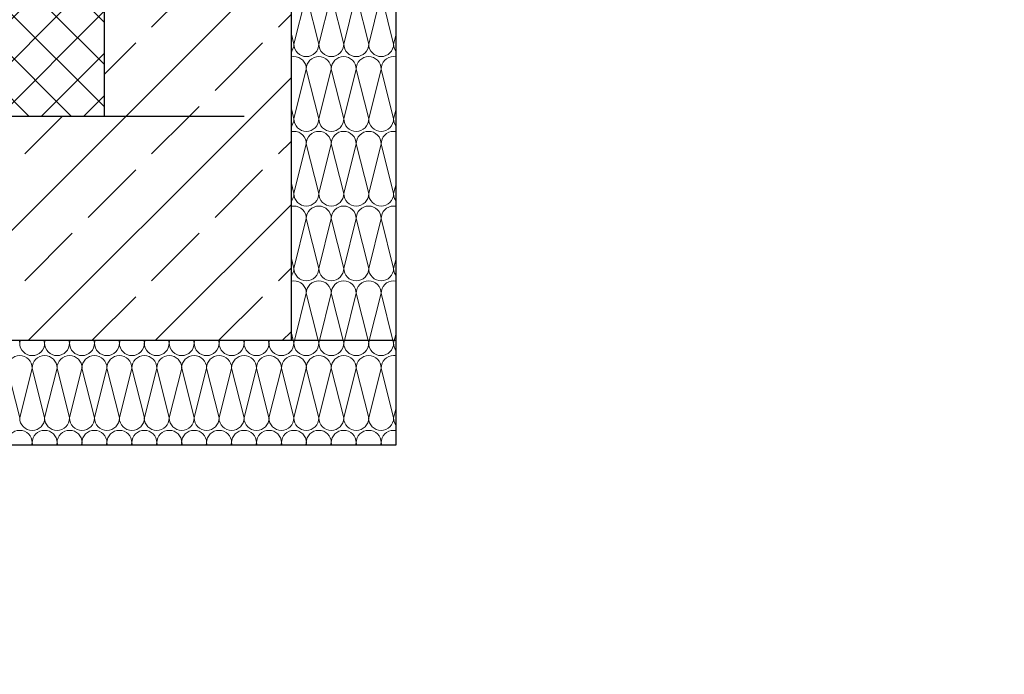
# Model space of a CAD drawing. Header units: metres. Extents: x -14.6 to 48.9, y -22.2 to 2.8.
# Tile 9 of 79: x 1.7 to 3, y -12.1 to -11.2. Entities that reach past the tile are written whole.
import ezdxf

# ---------------------------------------------------------------- set-up
doc = ezdxf.new("R2010")
doc.units = ezdxf.units.M
doc.header["$LTSCALE"] = 0.4
doc.header["$MEASUREMENT"] = 0
doc.linetypes.add('Strichlinie weit', pattern=[0.529167, 0.3175, -0.211667])
doc.layers.get('0').update_dxf_attribs({"color": 8, "lineweight": 9})
doc.layers.get('Defpoints').update_dxf_attribs({"color": 8, "lineweight": 9})
for name, color, linetype in [('Neubau__ GHIW - druckfeste Dämmung u BP', 8, 'Continuous'), ('Neubau__ GHIW - Perimeterdämmung', 8, 'Continuous'), ('Neubau__ GHIW - Perimeterdämmung Wand', 8, 'Continuous'), ('Neubau_A-Decken', 8, 'Continuous'), ('Neubau_A-STB Wände', 8, 'Continuous'), ('Neubau_S-Linien _ Schraffuren.2D', 8, 'Continuous'), ('Neubau_T-Bemaßung', 8, 'Continuous')]:
    doc.layers.add(name, color=color, linetype=linetype)
doc.styles.add('ERSTELLTER_STIL_2', font='arial.ttf')
doc.dimstyles.new('ERSTELLTER_STIL__1', dxfattribs={"dimtxt": 0.0875, "dimasz": 0.059375, "dimexe": 0.18, "dimexo": 0.0625, "dimgap": 0, "dimtad": 1, "dimzin": 0, "dimdsep": 46, "dimtxsty": 'ERSTELLTER_STIL_2', "dimblk": 'ARROWHEAD_6', "dimblk1": 'ARROWHEAD_6', "dimblk2": 'ARROWHEAD_6', "dimcen": 0.09, "dimclrd": 7, "dimclre": 7, "dimclrt": 7, "dimazin": 0, "dimtfac": 1, "dimtdec": 4, "dimtmove": 0, "dimatfit": 3, "dimfxl": 1, "dimtolj": 1, "dimtzin": 0, "dimarcsym": 0})
pattern_1 = [(45, (-364.88789, -10.175), (-0.084852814, 0.084852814), []), (45, (-364.93032, -10.13257), (-0.084852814, 0.084852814), [0.09, -0.03])]

# ---------------------------------------------------------------- blocks, each defined once
blk = doc.blocks.new('ARROWHEAD_6')
at = {"color": 0, "linetype": 'Continuous', "lineweight": 0}
for p, q in [((-0.5, -0.5), (0.5, 0.5)), ((0, 0), (-1, 0))]:
    blk.add_line(p, q, dxfattribs=at)
blk = doc.blocks.new('*D322')
at = {"layer": 'Defpoints', "color": 0, "linetype": 'Continuous', "transparency": 16777216}
for p in [(5.7105, -10.655), (5.8666, -10.655), (-0.285, -14.555)]:
    blk.add_point(p, dxfattribs=at)
at = {"layer": 'Neubau_T-Bemaßung', "linetype": 'Continuous', "lineweight": -2, "transparency": 16777216}
for p, q in [((5.773, -10.655), (6.0466, -10.655)), ((5.8666, -10.7144), (5.8666, -12.495)), ((5.8666, -14.4956), (5.8666, -12.722)), ((-0.2225, -14.555), (6.0466, -14.555))]:
    blk.add_line(p, q, dxfattribs=at)
at = {"layer": 'Neubau_T-Bemaßung', "linetype": 'Continuous', "lineweight": -2, "transparency": 16777216, "xscale": 0.059375, "yscale": 0.059375, "zscale": 0.059375}
for p, rotation in [((5.8666, -10.655), 90), ((5.8666, -14.555), 270)]:
    blk.add_blockref('ARROWHEAD_6', p, dxfattribs=dict(at, rotation=rotation))
at = {"layer": 'Neubau_T-Bemaßung', "linetype": 'Continuous', "transparency": 16777216, "insert": (5.8666, -12.6085), "char_height": 0.0875, "attachment_point": 5, "rotation": 90, "style": 'ERSTELLTER_STIL_2'}
blk.add_mtext('\\A1;3.90', dxfattribs=at)
blk = doc.blocks.new('*D349')
at = {"layer": 'Defpoints', "color": 0, "linetype": 'Continuous', "transparency": 16777216}
for p in [(1.3928, -11.655), (2.075, -11.655), (-0.285, -14.555)]:
    blk.add_point(p, dxfattribs=at)
at = {"layer": 'Neubau_T-Bemaßung', "linetype": 'Continuous', "lineweight": -2, "transparency": 16777216}
for p, q in [((2.0125, -11.655), (1.2128, -11.655)), ((1.3928, -11.7144), (1.3928, -12.9943)), ((1.3928, -14.4956), (1.3928, -13.2227)), ((-0.2225, -14.555), (1.5728, -14.555))]:
    blk.add_line(p, q, dxfattribs=at)
at = {"layer": 'Neubau_T-Bemaßung', "linetype": 'Continuous', "lineweight": -2, "transparency": 16777216, "xscale": 0.059375, "yscale": 0.059375, "zscale": 0.059375}
for p, rotation in [((1.3928, -11.655), 90), ((1.3928, -14.555), 270)]:
    blk.add_blockref('ARROWHEAD_6', p, dxfattribs=dict(at, rotation=rotation))
at = {"layer": 'Neubau_T-Bemaßung', "linetype": 'Continuous', "transparency": 16777216, "insert": (1.3928, -13.1085), "char_height": 0.0875, "attachment_point": 5, "rotation": 90, "style": 'ERSTELLTER_STIL_2'}
blk.add_mtext('\\A1;2.90', dxfattribs=at)
blk = doc.blocks.new('*D350')
at = {"layer": 'Defpoints', "color": 0, "linetype": 'Continuous', "transparency": 16777216}
for p in [(1.3928, -11.355), (2.075, -11.355), (2.075, -11.655)]:
    blk.add_point(p, dxfattribs=at)
at = {"layer": 'Neubau_T-Bemaßung', "linetype": 'Continuous', "lineweight": -2, "transparency": 16777216}
for p, q in [((1.3928, -11.2956), (1.3928, -11.2363)), ((2.0125, -11.355), (1.2128, -11.355)), ((1.3928, -11.355), (1.3928, -11.3917)), ((1.3928, -11.655), (1.3928, -11.6186)), ((2.0125, -11.655), (1.2128, -11.655)), ((1.3928, -11.7144), (1.3928, -11.7738))]:
    blk.add_line(p, q, dxfattribs=at)
at = {"layer": 'Neubau_T-Bemaßung', "linetype": 'Continuous', "lineweight": -2, "transparency": 16777216, "xscale": 0.059375, "yscale": 0.059375, "zscale": 0.059375}
for p, rotation in [((1.3928, -11.355), 270), ((1.3928, -11.655), 90)]:
    blk.add_blockref('ARROWHEAD_6', p, dxfattribs=dict(at, rotation=rotation))
at = {"layer": 'Neubau_T-Bemaßung', "linetype": 'Continuous', "transparency": 16777216, "insert": (1.3928, -11.5051), "char_height": 0.0875, "attachment_point": 5, "rotation": 90, "style": 'ERSTELLTER_STIL_2'}
blk.add_mtext('\\A1;0.30', dxfattribs=at)
blk = doc.blocks.new('*D353')
at = {"layer": 'Defpoints', "color": 0, "linetype": 'Continuous', "transparency": 16777216}
for p in [(1.0428, -11.795), (2.215, -11.795), (0.175, -14.405)]:
    blk.add_point(p, dxfattribs=at)
at = {"layer": 'Neubau_T-Bemaßung', "linetype": 'Continuous', "lineweight": -2, "transparency": 16777216}
for p, q in [((2.1525, -11.795), (0.8628, -11.795)), ((1.0428, -11.8544), (1.0428, -13.0643)), ((1.0428, -14.3456), (1.0428, -13.2762)), ((0.2375, -14.405), (1.2228, -14.405))]:
    blk.add_line(p, q, dxfattribs=at)
at = {"layer": 'Neubau_T-Bemaßung', "linetype": 'Continuous', "lineweight": -2, "transparency": 16777216, "xscale": 0.059375, "yscale": 0.059375, "zscale": 0.059375}
for p, rotation in [((1.0428, -11.795), 90), ((1.0428, -14.405), 270)]:
    blk.add_blockref('ARROWHEAD_6', p, dxfattribs=dict(at, rotation=rotation))
at = {"layer": 'Neubau_T-Bemaßung', "linetype": 'Continuous', "transparency": 16777216, "insert": (1.0428, -13.1702), "char_height": 0.0875, "attachment_point": 5, "rotation": 90, "style": 'ERSTELLTER_STIL_2'}
blk.add_mtext('\\A1;2.61', dxfattribs=at)
blk = doc.blocks.new('*D354')
at = {"layer": 'Defpoints', "color": 0, "linetype": 'Continuous', "transparency": 16777216}
for p in [(1.1563, -11.655), (2.075, -11.655), (2.215, -11.795)]:
    blk.add_point(p, dxfattribs=at)
at = {"layer": 'Neubau_T-Bemaßung', "linetype": 'Continuous', "lineweight": -2, "transparency": 16777216}
for p, q in [((2.0125, -11.655), (0.9763, -11.655)), ((1.1563, -11.7144), (1.1563, -11.7356)), ((2.1525, -11.795), (0.9763, -11.795)), ((1.1563, -11.795), (1.1563, -11.8931))]:
    blk.add_line(p, q, dxfattribs=at)
at = {"layer": 'Neubau_T-Bemaßung', "linetype": 'Continuous', "lineweight": -2, "transparency": 16777216, "xscale": 0.059375, "yscale": 0.059375, "zscale": 0.059375}
for p, rotation in [((1.1563, -11.655), 90), ((1.1563, -11.795), 270)]:
    blk.add_blockref('ARROWHEAD_6', p, dxfattribs=dict(at, rotation=rotation))
at = {"layer": 'Neubau_T-Bemaßung', "linetype": 'Continuous', "transparency": 16777216, "insert": (1.0428, -11.8931), "char_height": 0.0875, "attachment_point": 5, "rotation": 90, "style": 'ERSTELLTER_STIL_2'}
blk.add_mtext('\\A1;0.14', dxfattribs=at)
blk = doc.blocks.new('*D355')
at = {"layer": 'Defpoints', "color": 0, "linetype": 'Continuous', "transparency": 16777216}
for p in [(1.0428, -11.355), (2.075, -11.355), (2.075, -11.655)]:
    blk.add_point(p, dxfattribs=at)
at = {"layer": 'Neubau_T-Bemaßung', "linetype": 'Continuous', "lineweight": -2, "transparency": 16777216}
for p, q in [((1.0428, -11.2956), (1.0428, -11.2363)), ((2.0125, -11.355), (0.8628, -11.355)), ((1.0428, -11.355), (1.0428, -11.3917)), ((1.0428, -11.655), (1.0428, -11.6186)), ((2.0125, -11.655), (0.8628, -11.655)), ((1.0428, -11.7144), (1.0428, -11.7738))]:
    blk.add_line(p, q, dxfattribs=at)
at = {"layer": 'Neubau_T-Bemaßung', "linetype": 'Continuous', "lineweight": -2, "transparency": 16777216, "xscale": 0.059375, "yscale": 0.059375, "zscale": 0.059375}
for p, rotation in [((1.0428, -11.355), 270), ((1.0428, -11.655), 90)]:
    blk.add_blockref('ARROWHEAD_6', p, dxfattribs=dict(at, rotation=rotation))
at = {"layer": 'Neubau_T-Bemaßung', "linetype": 'Continuous', "transparency": 16777216, "insert": (1.0428, -11.5051), "char_height": 0.0875, "attachment_point": 5, "rotation": 90, "style": 'ERSTELLTER_STIL_2'}
blk.add_mtext('\\A1;0.30', dxfattribs=at)

msp = doc.modelspace()

# ---------------------------------------------------------------- hatches: boundary and pattern name
at = {"layer": 'Neubau__ GHIW - druckfeste Dämmung u BP', "linetype": 'Continuous'}
h = msp.add_hatch(dxfattribs=at)
h.set_pattern_fill('DÄMMUNG__HART_1_0002', color=256, style=0, pattern_type=2)
h.set_pattern_definition([(45, (-364.88789, -10.175), (-0.0282842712, 0.0282842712), []), (135, (-364.88789, -10.175), (0.0282842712, 0.0282842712), [])])
h.paths.add_polyline_path([(-0.285, -11.355), (1.825, -11.355), (1.825, -11.215), (-0.285, -11.215)])
at = {"layer": 'Neubau_A-Decken', "linetype": 'Continuous'}
h = msp.add_hatch(dxfattribs=at)
h.set_pattern_fill('BETON__STAHLBETON_0002', color=256, style=0, pattern_type=2)
h.set_pattern_definition(pattern_1)
h.paths.add_polyline_path([(-0.125, -11.355), (-0.125, -11.655), (2.075, -11.655), (2.075, -11.355)])
at = {"layer": 'Neubau_A-STB Wände', "linetype": 'Continuous'}
h = msp.add_hatch(dxfattribs=at)
h.set_pattern_fill('BETON__STAHLBETON_0002', color=256, style=0, pattern_type=2)
h.set_pattern_definition(pattern_1)
h.paths.add_polyline_path([(1.825, -11.355), (2.075, -11.355), (2.075, -10.655), (1.825, -10.655)])

# ---------------------------------------------------------------- linework, layer by layer
at = {"layer": 'Neubau__ GHIW - druckfeste Dämmung u BP', "linetype": 'Continuous'}
msp.add_line((1.825, -11.215), (1.825, -11.355), dxfattribs=at)
at = {"layer": 'Neubau__ GHIW - Perimeterdämmung', "linetype": 'Continuous', "lineweight": 9}
for p, q in [((1.7121, -11.6583), (1.7113, -11.655)), ((1.7121, -11.6583), (1.7129, -11.655)), ((1.7454, -11.6583), (1.7446, -11.655)), ((1.7454, -11.6583), (1.7463, -11.655)), ((1.7788, -11.6583), (1.7779, -11.655)), ((1.7788, -11.6583), (1.7796, -11.655)), ((1.8121, -11.6583), (1.8113, -11.655)), ((1.8121, -11.6583), (1.8129, -11.655)), ((1.8454, -11.6583), (1.8446, -11.655)), ((1.8454, -11.6583), (1.8463, -11.655)), ((1.8788, -11.6583), (1.8779, -11.655)), ((1.8788, -11.6583), (1.8796, -11.655)), ((1.9121, -11.6583), (1.9113, -11.655)), ((1.9121, -11.6583), (1.9129, -11.655)), ((1.9454, -11.6583), (1.9446, -11.655)), ((1.9454, -11.6583), (1.9463, -11.655)), ((1.9788, -11.6583), (1.9779, -11.655)), ((1.9788, -11.6583), (1.9796, -11.655)), ((2.0121, -11.6583), (2.0113, -11.655)), ((2.0121, -11.6583), (2.0129, -11.655)), ((2.0454, -11.6583), (2.0446, -11.655)), ((2.0454, -11.6583), (2.0463, -11.655)), ((2.0788, -11.6583), (2.0779, -11.655)), ((2.0788, -11.6583), (2.0796, -11.655)), ((2.1121, -11.6583), (2.1113, -11.655)), ((2.1121, -11.6583), (2.1129, -11.655)), ((2.1454, -11.6583), (2.1446, -11.655)), ((2.1454, -11.6583), (2.1463, -11.655)), ((2.1788, -11.6583), (2.1779, -11.655)), ((2.1788, -11.6583), (2.1796, -11.655)), ((2.2121, -11.6583), (2.2113, -11.655)), ((2.2121, -11.6583), (2.2129, -11.655)), ((1.7121, -11.7583), (1.6954, -11.6917)), ((1.7121, -11.7583), (1.7288, -11.6917)), ((1.7454, -11.7583), (1.7288, -11.6917)), ((1.7454, -11.7583), (1.7621, -11.6917)), ((1.7788, -11.7583), (1.7621, -11.6917)), ((1.7788, -11.7583), (1.7954, -11.6917)), ((1.8121, -11.7583), (1.7954, -11.6917)), ((1.8121, -11.7583), (1.8288, -11.6917)), ((1.8454, -11.7583), (1.8288, -11.6917)), ((1.8454, -11.7583), (1.8621, -11.6917)), ((1.8788, -11.7583), (1.8621, -11.6917)), ((1.8788, -11.7583), (1.8954, -11.6917)), ((1.9121, -11.7583), (1.8954, -11.6917)), ((1.9121, -11.7583), (1.9288, -11.6917)), ((1.9454, -11.7583), (1.9288, -11.6917)), ((1.9454, -11.7583), (1.9621, -11.6917)), ((1.9788, -11.7583), (1.9621, -11.6917)), ((1.9788, -11.7583), (1.9954, -11.6917)), ((2.0121, -11.7583), (1.9954, -11.6917)), ((2.0121, -11.7583), (2.0288, -11.6917)), ((2.0454, -11.7583), (2.0288, -11.6917)), ((2.0454, -11.7583), (2.0621, -11.6917)), ((2.0788, -11.7583), (2.0621, -11.6917)), ((2.0788, -11.7583), (2.0954, -11.6917)), ((2.1121, -11.7583), (2.0954, -11.6917)), ((2.1121, -11.7583), (2.1288, -11.6917)), ((2.1454, -11.7583), (2.1288, -11.6917)), ((2.1454, -11.7583), (2.1621, -11.6917)), ((2.1788, -11.7583), (2.1621, -11.6917)), ((2.1788, -11.7583), (2.1954, -11.6917)), ((2.2121, -11.7583), (2.1954, -11.6917)), ((2.2121, -11.7583), (2.215, -11.7468)), ((1.7279, -11.795), (1.7288, -11.7917)), ((1.7296, -11.795), (1.7288, -11.7917)), ((1.7613, -11.795), (1.7621, -11.7917)), ((1.7629, -11.795), (1.7621, -11.7917)), ((1.7946, -11.795), (1.7954, -11.7917)), ((1.7963, -11.795), (1.7954, -11.7917)), ((1.8279, -11.795), (1.8288, -11.7917)), ((1.8296, -11.795), (1.8288, -11.7917)), ((1.8613, -11.795), (1.8621, -11.7917)), ((1.8629, -11.795), (1.8621, -11.7917)), ((1.8946, -11.795), (1.8954, -11.7917)), ((1.8963, -11.795), (1.8954, -11.7917)), ((1.9279, -11.795), (1.9288, -11.7917)), ((1.9296, -11.795), (1.9288, -11.7917)), ((1.9613, -11.795), (1.9621, -11.7917)), ((1.9629, -11.795), (1.9621, -11.7917)), ((1.9946, -11.795), (1.9954, -11.7917)), ((1.9963, -11.795), (1.9954, -11.7917)), ((2.0279, -11.795), (2.0288, -11.7917)), ((2.0296, -11.795), (2.0288, -11.7917)), ((2.0613, -11.795), (2.0621, -11.7917)), ((2.0629, -11.795), (2.0621, -11.7917)), ((2.0946, -11.795), (2.0954, -11.7917)), ((2.0963, -11.795), (2.0954, -11.7917)), ((2.1279, -11.795), (2.1288, -11.7917)), ((2.1296, -11.795), (2.1288, -11.7917)), ((2.1613, -11.795), (2.1621, -11.7917)), ((2.1629, -11.795), (2.1621, -11.7917)), ((2.1946, -11.795), (2.1954, -11.7917)), ((2.1963, -11.795), (2.1954, -11.7917))]:
    msp.add_line(p, q, dxfattribs=at)
at = {"layer": 'Neubau__ GHIW - Perimeterdämmung', "linetype": 'Continuous'}
for p, q in [((2.215, -11.655), (2.075, -11.655)), ((2.215, -11.655), (2.215, -11.795)), ((2.215, -11.795), (0.175, -11.795))]:
    msp.add_line(p, q, dxfattribs=at)
at = {"layer": 'Neubau__ GHIW - Perimeterdämmung', "linetype": 'Continuous', "lineweight": 9}
for centre, start, end in [((1.7288, -11.6583), 180, 270), ((1.7288, -11.6583), 270, 0), ((1.7621, -11.6583), 180, 270), ((1.7621, -11.6583), 270, 0), ((1.7954, -11.6583), 180, 270), ((1.7954, -11.6583), 270, 0), ((1.8288, -11.6583), 180, 270), ((1.8288, -11.6583), 270, 0), ((1.8621, -11.6583), 180, 270), ((1.8621, -11.6583), 270, 0), ((1.8954, -11.6583), 180, 270), ((1.8954, -11.6583), 270, 0), ((1.9288, -11.6583), 180, 270), ((1.9288, -11.6583), 270, 0), ((1.9621, -11.6583), 180, 270), ((1.9621, -11.6583), 270, 0), ((1.9954, -11.6583), 180, 270), ((1.9954, -11.6583), 270, 0), ((2.0288, -11.6583), 180, 270), ((2.0288, -11.6583), 270, 0), ((2.0621, -11.6583), 180, 270), ((2.0621, -11.6583), 270, 0), ((2.0954, -11.6583), 180, 270), ((2.0954, -11.6583), 270, 0), ((2.1288, -11.6583), 180, 270), ((2.1288, -11.6583), 270, 0), ((2.1621, -11.6583), 180, 270), ((2.1621, -11.6583), 270, 0), ((2.1954, -11.6583), 180, 270), ((2.1954, -11.6583), 270, 0), ((2.2288, -11.6583), 180, 214.2522), ((1.7121, -11.6917), 90, 180), ((1.7121, -11.6917), 0, 90), ((1.7454, -11.6917), 90, 180), ((1.7454, -11.6917), 0, 90), ((1.7788, -11.6917), 90, 180), ((1.7788, -11.6917), 0, 90), ((1.8121, -11.6917), 90, 180), ((1.8121, -11.6917), 0, 90), ((1.8454, -11.6917), 90, 180), ((1.8454, -11.6917), 0, 90), ((1.8788, -11.6917), 90, 180), ((1.8788, -11.6917), 0, 90), ((1.9121, -11.6917), 90, 180), ((1.9121, -11.6917), 0, 90), ((1.9454, -11.6917), 90, 180), ((1.9454, -11.6917), 0, 90), ((1.9788, -11.6917), 90, 180), ((1.9788, -11.6917), 0, 90), ((2.0121, -11.6917), 90, 180), ((2.0121, -11.6917), 0, 90), ((2.0454, -11.6917), 90, 180), ((2.0454, -11.6917), 0, 90), ((2.0788, -11.6917), 90, 180), ((2.0788, -11.6917), 0, 90), ((2.1121, -11.6917), 90, 180), ((2.1121, -11.6917), 0, 90), ((2.1454, -11.6917), 90, 180), ((2.1454, -11.6917), 0, 90), ((2.1788, -11.6917), 90, 180), ((2.1788, -11.6917), 0, 90), ((2.2121, -11.6917), 90, 180), ((2.2121, -11.6917), 80.0126, 90), ((1.7288, -11.7583), 180, 270), ((1.7288, -11.7583), 270, 0), ((1.7621, -11.7583), 180, 270), ((1.7621, -11.7583), 270, 0), ((1.7954, -11.7583), 180, 270), ((1.7954, -11.7583), 270, 0), ((1.8288, -11.7583), 180, 270), ((1.8288, -11.7583), 270, 0), ((1.8621, -11.7583), 180, 270), ((1.8621, -11.7583), 270, 0), ((1.8954, -11.7583), 180, 270), ((1.8954, -11.7583), 270, 0), ((1.9288, -11.7583), 180, 270), ((1.9288, -11.7583), 270, 0), ((1.9621, -11.7583), 180, 270), ((1.9621, -11.7583), 270, 0), ((1.9954, -11.7583), 180, 270), ((1.9954, -11.7583), 270, 0), ((2.0288, -11.7583), 180, 270), ((2.0288, -11.7583), 270, 0), ((2.0621, -11.7583), 180, 270), ((2.0621, -11.7583), 270, 0), ((2.0954, -11.7583), 180, 270), ((2.0954, -11.7583), 270, 0), ((2.1288, -11.7583), 180, 270), ((2.1288, -11.7583), 270, 0), ((2.1621, -11.7583), 180, 270), ((2.1621, -11.7583), 270, 0), ((2.1954, -11.7583), 180, 270), ((2.1954, -11.7583), 270, 0), ((2.2288, -11.7583), 180, 214.2522), ((1.7121, -11.7917), 90, 180), ((1.7121, -11.7917), 0, 90), ((1.7454, -11.7917), 90, 180), ((1.7454, -11.7917), 0, 90), ((1.7788, -11.7917), 90, 180), ((1.7788, -11.7917), 0, 90), ((1.8121, -11.7917), 90, 180), ((1.8121, -11.7917), 0, 90), ((1.8454, -11.7917), 90, 180), ((1.8454, -11.7917), 0, 90), ((1.8788, -11.7917), 90, 180), ((1.8788, -11.7917), 0, 90), ((1.9121, -11.7917), 90, 180), ((1.9121, -11.7917), 0, 90), ((1.9454, -11.7917), 90, 180), ((1.9454, -11.7917), 0, 90), ((1.9788, -11.7917), 90, 180), ((1.9788, -11.7917), 0, 90), ((2.0121, -11.7917), 90, 180), ((2.0121, -11.7917), 0, 90), ((2.0454, -11.7917), 90, 180), ((2.0454, -11.7917), 0, 90), ((2.0788, -11.7917), 90, 180), ((2.0788, -11.7917), 0, 90), ((2.1121, -11.7917), 90, 180), ((2.1121, -11.7917), 0, 90), ((2.1454, -11.7917), 90, 180), ((2.1454, -11.7917), 0, 90), ((2.1788, -11.7917), 90, 180), ((2.1788, -11.7917), 0, 90), ((2.2121, -11.7917), 90, 180), ((2.2121, -11.7917), 80.0126, 90)]:
    msp.add_arc(centre, 0.0167, start, end, dxfattribs=at)
at = {"layer": 'Neubau__ GHIW - Perimeterdämmung Wand', "linetype": 'Strichlinie weit'}
for p, q in [((2.075, -10.795), (2.075, -11.355)), ((2.215, -10.795), (2.215, -11.655))]:
    msp.add_line(p, q, dxfattribs=at)
at = {"layer": 'Neubau__ GHIW - Perimeterdämmung Wand', "linetype": 'Continuous', "lineweight": 9}
for p, q in [((2.0788, -11.2583), (2.0954, -11.1917)), ((2.1121, -11.2583), (2.0954, -11.1917)), ((2.1121, -11.2583), (2.1288, -11.1917)), ((2.1454, -11.2583), (2.1288, -11.1917)), ((2.1454, -11.2583), (2.1621, -11.1917)), ((2.1788, -11.2583), (2.1621, -11.1917)), ((2.1788, -11.2583), (2.1954, -11.1917)), ((2.2121, -11.2583), (2.1954, -11.1917)), ((2.0788, -11.2583), (2.075, -11.2432)), ((2.2121, -11.2583), (2.215, -11.2468)), ((2.075, -11.2688), (2.076, -11.2676)), ((2.076, -11.2676), (2.0775, -11.2647)), ((2.0775, -11.2647), (2.0785, -11.2616)), ((2.0785, -11.2616), (2.0788, -11.2583)), ((2.0788, -11.2583), (2.0791, -11.2616)), ((2.0791, -11.2616), (2.08, -11.2647)), ((2.08, -11.2647), (2.0816, -11.2676)), ((2.0816, -11.2676), (2.0837, -11.2701)), ((2.0837, -11.2701), (2.0862, -11.2722)), ((2.1047, -11.2722), (2.1072, -11.2701)), ((2.1072, -11.2701), (2.1093, -11.2676)), ((2.1093, -11.2676), (2.1108, -11.2647)), ((2.1108, -11.2647), (2.1118, -11.2616)), ((2.1118, -11.2616), (2.1121, -11.2583)), ((2.1121, -11.2583), (2.1124, -11.2616)), ((2.1124, -11.2616), (2.1134, -11.2647)), ((2.1134, -11.2647), (2.1149, -11.2676)), ((2.1149, -11.2676), (2.117, -11.2701)), ((2.117, -11.2701), (2.1195, -11.2722)), ((2.138, -11.2722), (2.1406, -11.2701)), ((2.1406, -11.2701), (2.1426, -11.2676)), ((2.1426, -11.2676), (2.1442, -11.2647)), ((2.1442, -11.2647), (2.1451, -11.2616)), ((2.1451, -11.2616), (2.1454, -11.2583)), ((2.1454, -11.2583), (2.1458, -11.2616)), ((2.1458, -11.2616), (2.1467, -11.2647)), ((2.1467, -11.2647), (2.1483, -11.2676)), ((2.1483, -11.2676), (2.1503, -11.2701)), ((2.1503, -11.2701), (2.1528, -11.2722)), ((2.1714, -11.2722), (2.1739, -11.2701)), ((2.1739, -11.2701), (2.176, -11.2676)), ((2.176, -11.2676), (2.1775, -11.2647)), ((2.1775, -11.2647), (2.1785, -11.2616)), ((2.1785, -11.2616), (2.1788, -11.2583)), ((2.1788, -11.2583), (2.1791, -11.2616)), ((2.1791, -11.2616), (2.18, -11.2647)), ((2.18, -11.2647), (2.1816, -11.2676)), ((2.1816, -11.2676), (2.1837, -11.2701)), ((2.1837, -11.2701), (2.1862, -11.2722)), ((2.2047, -11.2722), (2.2072, -11.2701)), ((2.2072, -11.2701), (2.2093, -11.2676)), ((2.2093, -11.2676), (2.2108, -11.2647)), ((2.2108, -11.2647), (2.2118, -11.2616)), ((2.2118, -11.2616), (2.2121, -11.2583)), ((2.2121, -11.2583), (2.2124, -11.2616)), ((2.2124, -11.2616), (2.2134, -11.2647)), ((2.2134, -11.2647), (2.2149, -11.2676)), ((2.2149, -11.2676), (2.215, -11.2677)), ((2.0755, -11.2753), (2.075, -11.2755)), ((2.0788, -11.275), (2.0755, -11.2753)), ((2.082, -11.2753), (2.0788, -11.275)), ((2.0852, -11.2763), (2.082, -11.2753)), ((2.088, -11.2778), (2.0852, -11.2763)), ((2.0862, -11.2722), (2.0891, -11.2737)), ((2.0906, -11.2799), (2.088, -11.2778)), ((2.0891, -11.2737), (2.0922, -11.2747)), ((2.0926, -11.2824), (2.0906, -11.2799)), ((2.0922, -11.2747), (2.0954, -11.275)), ((2.0942, -11.2853), (2.0926, -11.2824)), ((2.0954, -11.275), (2.0987, -11.2747)), ((2.0983, -11.2824), (2.0967, -11.2853)), ((2.1003, -11.2799), (2.0983, -11.2824)), ((2.0987, -11.2747), (2.1018, -11.2737)), ((2.1028, -11.2778), (2.1003, -11.2799)), ((2.1018, -11.2737), (2.1047, -11.2722)), ((2.1057, -11.2763), (2.1028, -11.2778)), ((2.1089, -11.2753), (2.1057, -11.2763)), ((2.1121, -11.275), (2.1089, -11.2753)), ((2.1154, -11.2753), (2.1121, -11.275)), ((2.1185, -11.2763), (2.1154, -11.2753)), ((2.1214, -11.2778), (2.1185, -11.2763)), ((2.1195, -11.2722), (2.1224, -11.2737)), ((2.1239, -11.2799), (2.1214, -11.2778)), ((2.1224, -11.2737), (2.1255, -11.2747)), ((2.126, -11.2824), (2.1239, -11.2799)), ((2.1255, -11.2747), (2.1288, -11.275)), ((2.1275, -11.2853), (2.126, -11.2824)), ((2.1288, -11.275), (2.132, -11.2747)), ((2.1316, -11.2824), (2.13, -11.2853)), ((2.1337, -11.2799), (2.1316, -11.2824)), ((2.132, -11.2747), (2.1352, -11.2737)), ((2.1362, -11.2778), (2.1337, -11.2799)), ((2.1352, -11.2737), (2.138, -11.2722)), ((2.1391, -11.2763), (2.1362, -11.2778)), ((2.1422, -11.2753), (2.1391, -11.2763)), ((2.1454, -11.275), (2.1422, -11.2753)), ((2.1487, -11.2753), (2.1454, -11.275)), ((2.1518, -11.2763), (2.1487, -11.2753)), ((2.1547, -11.2778), (2.1518, -11.2763)), ((2.1528, -11.2722), (2.1557, -11.2737)), ((2.1572, -11.2799), (2.1547, -11.2778)), ((2.1557, -11.2737), (2.1589, -11.2747)), ((2.1593, -11.2824), (2.1572, -11.2799)), ((2.1589, -11.2747), (2.1621, -11.275)), ((2.1608, -11.2853), (2.1593, -11.2824)), ((2.1621, -11.275), (2.1654, -11.2747)), ((2.1649, -11.2824), (2.1634, -11.2853)), ((2.167, -11.2799), (2.1649, -11.2824)), ((2.1654, -11.2747), (2.1685, -11.2737)), ((2.1695, -11.2778), (2.167, -11.2799)), ((2.1685, -11.2737), (2.1714, -11.2722)), ((2.1724, -11.2763), (2.1695, -11.2778)), ((2.1755, -11.2753), (2.1724, -11.2763)), ((2.1788, -11.275), (2.1755, -11.2753)), ((2.182, -11.2753), (2.1788, -11.275)), ((2.1852, -11.2763), (2.182, -11.2753)), ((2.188, -11.2778), (2.1852, -11.2763)), ((2.1862, -11.2722), (2.1891, -11.2737)), ((2.1906, -11.2799), (2.188, -11.2778)), ((2.1891, -11.2737), (2.1922, -11.2747)), ((2.1926, -11.2824), (2.1906, -11.2799)), ((2.1922, -11.2747), (2.1954, -11.275)), ((2.1942, -11.2853), (2.1926, -11.2824)), ((2.1954, -11.275), (2.1987, -11.2747)), ((2.1983, -11.2824), (2.1967, -11.2853)), ((2.2003, -11.2799), (2.1983, -11.2824)), ((2.1987, -11.2747), (2.2018, -11.2737)), ((2.2028, -11.2778), (2.2003, -11.2799)), ((2.2018, -11.2737), (2.2047, -11.2722)), ((2.2057, -11.2763), (2.2028, -11.2778)), ((2.2089, -11.2753), (2.2057, -11.2763)), ((2.2121, -11.275), (2.2089, -11.2753)), ((2.215, -11.2753), (2.2121, -11.275)), ((2.0788, -11.3583), (2.0954, -11.2917)), ((2.0951, -11.2884), (2.0942, -11.2853)), ((2.0954, -11.2917), (2.0951, -11.2884)), ((2.0958, -11.2884), (2.0954, -11.2917)), ((2.1121, -11.3583), (2.0954, -11.2917)), ((2.0967, -11.2853), (2.0958, -11.2884)), ((2.1121, -11.3583), (2.1288, -11.2917)), ((2.1285, -11.2884), (2.1275, -11.2853)), ((2.1288, -11.2917), (2.1285, -11.2884)), ((2.1291, -11.2884), (2.1288, -11.2917)), ((2.1454, -11.3583), (2.1288, -11.2917)), ((2.13, -11.2853), (2.1291, -11.2884)), ((2.1454, -11.3583), (2.1621, -11.2917)), ((2.1618, -11.2884), (2.1608, -11.2853)), ((2.1621, -11.2917), (2.1618, -11.2884)), ((2.1624, -11.2884), (2.1621, -11.2917)), ((2.1788, -11.3583), (2.1621, -11.2917)), ((2.1634, -11.2853), (2.1624, -11.2884)), ((2.1788, -11.3583), (2.1954, -11.2917)), ((2.1951, -11.2884), (2.1942, -11.2853)), ((2.1954, -11.2917), (2.1951, -11.2884)), ((2.1958, -11.2884), (2.1954, -11.2917)), ((2.2121, -11.3583), (2.1954, -11.2917)), ((2.1967, -11.2853), (2.1958, -11.2884)), ((2.0788, -11.3583), (2.075, -11.3432)), ((2.2121, -11.3583), (2.215, -11.3468)), ((2.0775, -11.3647), (2.0785, -11.3616)), ((2.0785, -11.3616), (2.0788, -11.3583)), ((2.0788, -11.3583), (2.0791, -11.3616)), ((2.0791, -11.3616), (2.08, -11.3647)), ((2.1108, -11.3647), (2.1118, -11.3616)), ((2.1118, -11.3616), (2.1121, -11.3583)), ((2.1121, -11.3583), (2.1124, -11.3616)), ((2.1124, -11.3616), (2.1134, -11.3647)), ((2.1442, -11.3647), (2.1451, -11.3616)), ((2.1451, -11.3616), (2.1454, -11.3583)), ((2.1454, -11.3583), (2.1458, -11.3616)), ((2.1458, -11.3616), (2.1467, -11.3647)), ((2.1775, -11.3647), (2.1785, -11.3616)), ((2.1785, -11.3616), (2.1788, -11.3583)), ((2.1788, -11.3583), (2.1791, -11.3616)), ((2.1791, -11.3616), (2.18, -11.3647)), ((2.2108, -11.3647), (2.2118, -11.3616)), ((2.2118, -11.3616), (2.2121, -11.3583)), ((2.2121, -11.3583), (2.2124, -11.3616)), ((2.2124, -11.3616), (2.2134, -11.3647)), ((2.075, -11.3688), (2.076, -11.3676)), ((2.0755, -11.3753), (2.075, -11.3755)), ((2.0788, -11.375), (2.0755, -11.3753)), ((2.076, -11.3676), (2.0775, -11.3647)), ((2.082, -11.3753), (2.0788, -11.375)), ((2.08, -11.3647), (2.0816, -11.3676)), ((2.0816, -11.3676), (2.0837, -11.3701)), ((2.0852, -11.3763), (2.082, -11.3753)), ((2.0837, -11.3701), (2.0862, -11.3722)), ((2.0862, -11.3722), (2.0891, -11.3737)), ((2.0891, -11.3737), (2.0922, -11.3747)), ((2.0922, -11.3747), (2.0954, -11.375)), ((2.0954, -11.375), (2.0987, -11.3747)), ((2.0987, -11.3747), (2.1018, -11.3737)), ((2.1018, -11.3737), (2.1047, -11.3722)), ((2.1047, -11.3722), (2.1072, -11.3701)), ((2.1089, -11.3753), (2.1057, -11.3763)), ((2.1072, -11.3701), (2.1093, -11.3676)), ((2.1121, -11.375), (2.1089, -11.3753)), ((2.1093, -11.3676), (2.1108, -11.3647)), ((2.1154, -11.3753), (2.1121, -11.375)), ((2.1134, -11.3647), (2.1149, -11.3676)), ((2.1149, -11.3676), (2.117, -11.3701)), ((2.1185, -11.3763), (2.1154, -11.3753)), ((2.117, -11.3701), (2.1195, -11.3722)), ((2.1195, -11.3722), (2.1224, -11.3737)), ((2.1224, -11.3737), (2.1255, -11.3747)), ((2.1255, -11.3747), (2.1288, -11.375)), ((2.1288, -11.375), (2.132, -11.3747)), ((2.132, -11.3747), (2.1352, -11.3737)), ((2.1352, -11.3737), (2.138, -11.3722)), ((2.138, -11.3722), (2.1406, -11.3701)), ((2.1422, -11.3753), (2.1391, -11.3763)), ((2.1406, -11.3701), (2.1426, -11.3676)), ((2.1454, -11.375), (2.1422, -11.3753)), ((2.1426, -11.3676), (2.1442, -11.3647)), ((2.1487, -11.3753), (2.1454, -11.375)), ((2.1467, -11.3647), (2.1483, -11.3676)), ((2.1483, -11.3676), (2.1503, -11.3701)), ((2.1518, -11.3763), (2.1487, -11.3753)), ((2.1503, -11.3701), (2.1528, -11.3722)), ((2.1528, -11.3722), (2.1557, -11.3737)), ((2.1557, -11.3737), (2.1589, -11.3747)), ((2.1589, -11.3747), (2.1621, -11.375)), ((2.1621, -11.375), (2.1654, -11.3747)), ((2.1654, -11.3747), (2.1685, -11.3737)), ((2.1685, -11.3737), (2.1714, -11.3722)), ((2.1714, -11.3722), (2.1739, -11.3701)), ((2.1755, -11.3753), (2.1724, -11.3763)), ((2.1739, -11.3701), (2.176, -11.3676)), ((2.1788, -11.375), (2.1755, -11.3753)), ((2.176, -11.3676), (2.1775, -11.3647)), ((2.182, -11.3753), (2.1788, -11.375)), ((2.18, -11.3647), (2.1816, -11.3676)), ((2.1816, -11.3676), (2.1837, -11.3701)), ((2.1852, -11.3763), (2.182, -11.3753)), ((2.1837, -11.3701), (2.1862, -11.3722)), ((2.1862, -11.3722), (2.1891, -11.3737)), ((2.1891, -11.3737), (2.1922, -11.3747)), ((2.1922, -11.3747), (2.1954, -11.375)), ((2.1954, -11.375), (2.1987, -11.3747)), ((2.1987, -11.3747), (2.2018, -11.3737)), ((2.2018, -11.3737), (2.2047, -11.3722)), ((2.2047, -11.3722), (2.2072, -11.3701)), ((2.2089, -11.3753), (2.2057, -11.3763)), ((2.2072, -11.3701), (2.2093, -11.3676)), ((2.2121, -11.375), (2.2089, -11.3753)), ((2.2093, -11.3676), (2.2108, -11.3647)), ((2.215, -11.3753), (2.2121, -11.375)), ((2.2134, -11.3647), (2.2149, -11.3676)), ((2.2149, -11.3676), (2.215, -11.3677)), ((2.088, -11.3778), (2.0852, -11.3763)), ((2.0906, -11.3799), (2.088, -11.3778)), ((2.0926, -11.3824), (2.0906, -11.3799)), ((2.0942, -11.3853), (2.0926, -11.3824)), ((2.0951, -11.3884), (2.0942, -11.3853)), ((2.0954, -11.3917), (2.0951, -11.3884)), ((2.0958, -11.3884), (2.0954, -11.3917)), ((2.0967, -11.3853), (2.0958, -11.3884)), ((2.0983, -11.3824), (2.0967, -11.3853)), ((2.1003, -11.3799), (2.0983, -11.3824)), ((2.1028, -11.3778), (2.1003, -11.3799)), ((2.1057, -11.3763), (2.1028, -11.3778)), ((2.1214, -11.3778), (2.1185, -11.3763)), ((2.1239, -11.3799), (2.1214, -11.3778)), ((2.126, -11.3824), (2.1239, -11.3799)), ((2.1275, -11.3853), (2.126, -11.3824)), ((2.1285, -11.3884), (2.1275, -11.3853)), ((2.1288, -11.3917), (2.1285, -11.3884)), ((2.1291, -11.3884), (2.1288, -11.3917)), ((2.13, -11.3853), (2.1291, -11.3884)), ((2.1316, -11.3824), (2.13, -11.3853)), ((2.1337, -11.3799), (2.1316, -11.3824)), ((2.1362, -11.3778), (2.1337, -11.3799)), ((2.1391, -11.3763), (2.1362, -11.3778)), ((2.1547, -11.3778), (2.1518, -11.3763)), ((2.1572, -11.3799), (2.1547, -11.3778)), ((2.1593, -11.3824), (2.1572, -11.3799)), ((2.1608, -11.3853), (2.1593, -11.3824)), ((2.1618, -11.3884), (2.1608, -11.3853)), ((2.1621, -11.3917), (2.1618, -11.3884)), ((2.1624, -11.3884), (2.1621, -11.3917)), ((2.1634, -11.3853), (2.1624, -11.3884)), ((2.1649, -11.3824), (2.1634, -11.3853)), ((2.167, -11.3799), (2.1649, -11.3824)), ((2.1695, -11.3778), (2.167, -11.3799)), ((2.1724, -11.3763), (2.1695, -11.3778)), ((2.188, -11.3778), (2.1852, -11.3763)), ((2.1906, -11.3799), (2.188, -11.3778)), ((2.1926, -11.3824), (2.1906, -11.3799)), ((2.1942, -11.3853), (2.1926, -11.3824)), ((2.1951, -11.3884), (2.1942, -11.3853)), ((2.1954, -11.3917), (2.1951, -11.3884)), ((2.1958, -11.3884), (2.1954, -11.3917)), ((2.1967, -11.3853), (2.1958, -11.3884)), ((2.1983, -11.3824), (2.1967, -11.3853)), ((2.2003, -11.3799), (2.1983, -11.3824)), ((2.2028, -11.3778), (2.2003, -11.3799)), ((2.2057, -11.3763), (2.2028, -11.3778)), ((2.0788, -11.4583), (2.0954, -11.3917)), ((2.1121, -11.4583), (2.0954, -11.3917)), ((2.1121, -11.4583), (2.1288, -11.3917)), ((2.1454, -11.4583), (2.1288, -11.3917)), ((2.1454, -11.4583), (2.1621, -11.3917)), ((2.1788, -11.4583), (2.1621, -11.3917)), ((2.1788, -11.4583), (2.1954, -11.3917)), ((2.2121, -11.4583), (2.1954, -11.3917)), ((2.0788, -11.4583), (2.075, -11.4432)), ((2.2121, -11.4583), (2.215, -11.4468)), ((2.075, -11.4688), (2.076, -11.4676)), ((2.076, -11.4676), (2.0775, -11.4647)), ((2.0775, -11.4647), (2.0785, -11.4616)), ((2.0785, -11.4616), (2.0788, -11.4583)), ((2.0788, -11.4583), (2.0791, -11.4616)), ((2.0791, -11.4616), (2.08, -11.4647)), ((2.08, -11.4647), (2.0816, -11.4676)), ((2.0816, -11.4676), (2.0837, -11.4701)), ((2.1072, -11.4701), (2.1093, -11.4676)), ((2.1093, -11.4676), (2.1108, -11.4647)), ((2.1108, -11.4647), (2.1118, -11.4616)), ((2.1118, -11.4616), (2.1121, -11.4583)), ((2.1121, -11.4583), (2.1124, -11.4616)), ((2.1124, -11.4616), (2.1134, -11.4647)), ((2.1134, -11.4647), (2.1149, -11.4676)), ((2.1149, -11.4676), (2.117, -11.4701)), ((2.1406, -11.4701), (2.1426, -11.4676)), ((2.1426, -11.4676), (2.1442, -11.4647)), ((2.1442, -11.4647), (2.1451, -11.4616)), ((2.1451, -11.4616), (2.1454, -11.4583)), ((2.1454, -11.4583), (2.1458, -11.4616)), ((2.1458, -11.4616), (2.1467, -11.4647)), ((2.1467, -11.4647), (2.1483, -11.4676)), ((2.1483, -11.4676), (2.1503, -11.4701)), ((2.1739, -11.4701), (2.176, -11.4676)), ((2.176, -11.4676), (2.1775, -11.4647)), ((2.1775, -11.4647), (2.1785, -11.4616)), ((2.1785, -11.4616), (2.1788, -11.4583)), ((2.1788, -11.4583), (2.1791, -11.4616)), ((2.1791, -11.4616), (2.18, -11.4647)), ((2.18, -11.4647), (2.1816, -11.4676)), ((2.1816, -11.4676), (2.1837, -11.4701)), ((2.2072, -11.4701), (2.2093, -11.4676)), ((2.2093, -11.4676), (2.2108, -11.4647)), ((2.2108, -11.4647), (2.2118, -11.4616)), ((2.2118, -11.4616), (2.2121, -11.4583)), ((2.2121, -11.4583), (2.2124, -11.4616)), ((2.2124, -11.4616), (2.2134, -11.4647)), ((2.2134, -11.4647), (2.2149, -11.4676)), ((2.2149, -11.4676), (2.215, -11.4677)), ((2.0755, -11.4753), (2.075, -11.4755)), ((2.0788, -11.475), (2.0755, -11.4753)), ((2.082, -11.4753), (2.0788, -11.475)), ((2.0852, -11.4763), (2.082, -11.4753)), ((2.0837, -11.4701), (2.0862, -11.4722)), ((2.088, -11.4778), (2.0852, -11.4763)), ((2.0862, -11.4722), (2.0891, -11.4737)), ((2.0906, -11.4799), (2.088, -11.4778)), ((2.0891, -11.4737), (2.0922, -11.4747)), ((2.0926, -11.4824), (2.0906, -11.4799)), ((2.0922, -11.4747), (2.0954, -11.475)), ((2.0954, -11.475), (2.0987, -11.4747)), ((2.1003, -11.4799), (2.0983, -11.4824)), ((2.0987, -11.4747), (2.1018, -11.4737)), ((2.1028, -11.4778), (2.1003, -11.4799)), ((2.1018, -11.4737), (2.1047, -11.4722)), ((2.1057, -11.4763), (2.1028, -11.4778)), ((2.1047, -11.4722), (2.1072, -11.4701)), ((2.1089, -11.4753), (2.1057, -11.4763)), ((2.1121, -11.475), (2.1089, -11.4753)), ((2.1154, -11.4753), (2.1121, -11.475)), ((2.1185, -11.4763), (2.1154, -11.4753)), ((2.117, -11.4701), (2.1195, -11.4722)), ((2.1214, -11.4778), (2.1185, -11.4763)), ((2.1195, -11.4722), (2.1224, -11.4737)), ((2.1239, -11.4799), (2.1214, -11.4778)), ((2.1224, -11.4737), (2.1255, -11.4747)), ((2.126, -11.4824), (2.1239, -11.4799)), ((2.1255, -11.4747), (2.1288, -11.475)), ((2.1288, -11.475), (2.132, -11.4747)), ((2.1337, -11.4799), (2.1316, -11.4824)), ((2.132, -11.4747), (2.1352, -11.4737)), ((2.1362, -11.4778), (2.1337, -11.4799)), ((2.1352, -11.4737), (2.138, -11.4722)), ((2.1391, -11.4763), (2.1362, -11.4778)), ((2.138, -11.4722), (2.1406, -11.4701)), ((2.1422, -11.4753), (2.1391, -11.4763)), ((2.1454, -11.475), (2.1422, -11.4753)), ((2.1487, -11.4753), (2.1454, -11.475)), ((2.1518, -11.4763), (2.1487, -11.4753)), ((2.1503, -11.4701), (2.1528, -11.4722)), ((2.1547, -11.4778), (2.1518, -11.4763)), ((2.1528, -11.4722), (2.1557, -11.4737)), ((2.1572, -11.4799), (2.1547, -11.4778)), ((2.1557, -11.4737), (2.1589, -11.4747)), ((2.1593, -11.4824), (2.1572, -11.4799)), ((2.1589, -11.4747), (2.1621, -11.475)), ((2.1621, -11.475), (2.1654, -11.4747)), ((2.167, -11.4799), (2.1649, -11.4824)), ((2.1654, -11.4747), (2.1685, -11.4737)), ((2.1695, -11.4778), (2.167, -11.4799)), ((2.1685, -11.4737), (2.1714, -11.4722)), ((2.1724, -11.4763), (2.1695, -11.4778)), ((2.1714, -11.4722), (2.1739, -11.4701)), ((2.1755, -11.4753), (2.1724, -11.4763)), ((2.1788, -11.475), (2.1755, -11.4753)), ((2.182, -11.4753), (2.1788, -11.475)), ((2.1852, -11.4763), (2.182, -11.4753)), ((2.1837, -11.4701), (2.1862, -11.4722)), ((2.188, -11.4778), (2.1852, -11.4763)), ((2.1862, -11.4722), (2.1891, -11.4737)), ((2.1906, -11.4799), (2.188, -11.4778)), ((2.1891, -11.4737), (2.1922, -11.4747)), ((2.1926, -11.4824), (2.1906, -11.4799)), ((2.1922, -11.4747), (2.1954, -11.475)), ((2.1954, -11.475), (2.1987, -11.4747)), ((2.2003, -11.4799), (2.1983, -11.4824)), ((2.1987, -11.4747), (2.2018, -11.4737)), ((2.2028, -11.4778), (2.2003, -11.4799)), ((2.2018, -11.4737), (2.2047, -11.4722)), ((2.2057, -11.4763), (2.2028, -11.4778)), ((2.2047, -11.4722), (2.2072, -11.4701)), ((2.2089, -11.4753), (2.2057, -11.4763)), ((2.2121, -11.475), (2.2089, -11.4753)), ((2.215, -11.4753), (2.2121, -11.475)), ((2.0788, -11.5583), (2.0954, -11.4917)), ((2.0942, -11.4853), (2.0926, -11.4824)), ((2.0951, -11.4884), (2.0942, -11.4853)), ((2.0954, -11.4917), (2.0951, -11.4884)), ((2.0958, -11.4884), (2.0954, -11.4917)), ((2.1121, -11.5583), (2.0954, -11.4917)), ((2.0967, -11.4853), (2.0958, -11.4884)), ((2.0983, -11.4824), (2.0967, -11.4853)), ((2.1121, -11.5583), (2.1288, -11.4917)), ((2.1275, -11.4853), (2.126, -11.4824)), ((2.1285, -11.4884), (2.1275, -11.4853)), ((2.1288, -11.4917), (2.1285, -11.4884)), ((2.1291, -11.4884), (2.1288, -11.4917)), ((2.1454, -11.5583), (2.1288, -11.4917)), ((2.13, -11.4853), (2.1291, -11.4884)), ((2.1316, -11.4824), (2.13, -11.4853)), ((2.1454, -11.5583), (2.1621, -11.4917)), ((2.1608, -11.4853), (2.1593, -11.4824)), ((2.1618, -11.4884), (2.1608, -11.4853)), ((2.1621, -11.4917), (2.1618, -11.4884)), ((2.1624, -11.4884), (2.1621, -11.4917)), ((2.1788, -11.5583), (2.1621, -11.4917)), ((2.1634, -11.4853), (2.1624, -11.4884)), ((2.1649, -11.4824), (2.1634, -11.4853)), ((2.1788, -11.5583), (2.1954, -11.4917)), ((2.1942, -11.4853), (2.1926, -11.4824)), ((2.1951, -11.4884), (2.1942, -11.4853)), ((2.1954, -11.4917), (2.1951, -11.4884)), ((2.1958, -11.4884), (2.1954, -11.4917)), ((2.2121, -11.5583), (2.1954, -11.4917)), ((2.1967, -11.4853), (2.1958, -11.4884)), ((2.1983, -11.4824), (2.1967, -11.4853)), ((2.0788, -11.5583), (2.075, -11.5432)), ((2.2121, -11.5583), (2.215, -11.5468)), ((2.0785, -11.5616), (2.0788, -11.5583)), ((2.0788, -11.5583), (2.0791, -11.5616)), ((2.1118, -11.5616), (2.1121, -11.5583)), ((2.1121, -11.5583), (2.1124, -11.5616)), ((2.1451, -11.5616), (2.1454, -11.5583)), ((2.1454, -11.5583), (2.1458, -11.5616)), ((2.1785, -11.5616), (2.1788, -11.5583)), ((2.1788, -11.5583), (2.1791, -11.5616)), ((2.2118, -11.5616), (2.2121, -11.5583)), ((2.2121, -11.5583), (2.2124, -11.5616)), ((2.075, -11.5688), (2.076, -11.5676)), ((2.076, -11.5676), (2.0775, -11.5647)), ((2.0775, -11.5647), (2.0785, -11.5616)), ((2.0791, -11.5616), (2.08, -11.5647)), ((2.08, -11.5647), (2.0816, -11.5676)), ((2.0816, -11.5676), (2.0837, -11.5701)), ((2.0837, -11.5701), (2.0862, -11.5722)), ((2.0862, -11.5722), (2.0891, -11.5737)), ((2.1018, -11.5737), (2.1047, -11.5722)), ((2.1047, -11.5722), (2.1072, -11.5701)), ((2.1072, -11.5701), (2.1093, -11.5676)), ((2.1093, -11.5676), (2.1108, -11.5647)), ((2.1108, -11.5647), (2.1118, -11.5616)), ((2.1124, -11.5616), (2.1134, -11.5647)), ((2.1134, -11.5647), (2.1149, -11.5676)), ((2.1149, -11.5676), (2.117, -11.5701)), ((2.117, -11.5701), (2.1195, -11.5722)), ((2.1195, -11.5722), (2.1224, -11.5737)), ((2.1352, -11.5737), (2.138, -11.5722)), ((2.138, -11.5722), (2.1406, -11.5701)), ((2.1406, -11.5701), (2.1426, -11.5676)), ((2.1426, -11.5676), (2.1442, -11.5647)), ((2.1442, -11.5647), (2.1451, -11.5616)), ((2.1458, -11.5616), (2.1467, -11.5647)), ((2.1467, -11.5647), (2.1483, -11.5676)), ((2.1483, -11.5676), (2.1503, -11.5701)), ((2.1503, -11.5701), (2.1528, -11.5722)), ((2.1528, -11.5722), (2.1557, -11.5737)), ((2.1685, -11.5737), (2.1714, -11.5722)), ((2.1714, -11.5722), (2.1739, -11.5701)), ((2.1739, -11.5701), (2.176, -11.5676)), ((2.176, -11.5676), (2.1775, -11.5647)), ((2.1775, -11.5647), (2.1785, -11.5616)), ((2.1791, -11.5616), (2.18, -11.5647)), ((2.18, -11.5647), (2.1816, -11.5676)), ((2.1816, -11.5676), (2.1837, -11.5701)), ((2.1837, -11.5701), (2.1862, -11.5722)), ((2.1862, -11.5722), (2.1891, -11.5737)), ((2.2018, -11.5737), (2.2047, -11.5722)), ((2.2047, -11.5722), (2.2072, -11.5701)), ((2.2072, -11.5701), (2.2093, -11.5676)), ((2.2093, -11.5676), (2.2108, -11.5647)), ((2.2108, -11.5647), (2.2118, -11.5616)), ((2.2124, -11.5616), (2.2134, -11.5647)), ((2.2134, -11.5647), (2.2149, -11.5676)), ((2.2149, -11.5676), (2.215, -11.5677)), ((2.0755, -11.5753), (2.075, -11.5755)), ((2.0788, -11.575), (2.0755, -11.5753)), ((2.082, -11.5753), (2.0788, -11.575)), ((2.0852, -11.5763), (2.082, -11.5753)), ((2.088, -11.5778), (2.0852, -11.5763)), ((2.0906, -11.5799), (2.088, -11.5778)), ((2.0891, -11.5737), (2.0922, -11.5747)), ((2.0926, -11.5824), (2.0906, -11.5799)), ((2.0922, -11.5747), (2.0954, -11.575)), ((2.0942, -11.5853), (2.0926, -11.5824)), ((2.0951, -11.5884), (2.0942, -11.5853)), ((2.0954, -11.575), (2.0987, -11.5747)), ((2.0967, -11.5853), (2.0958, -11.5884)), ((2.0983, -11.5824), (2.0967, -11.5853)), ((2.1003, -11.5799), (2.0983, -11.5824)), ((2.0987, -11.5747), (2.1018, -11.5737)), ((2.1028, -11.5778), (2.1003, -11.5799)), ((2.1057, -11.5763), (2.1028, -11.5778)), ((2.1089, -11.5753), (2.1057, -11.5763)), ((2.1121, -11.575), (2.1089, -11.5753)), ((2.1154, -11.5753), (2.1121, -11.575)), ((2.1185, -11.5763), (2.1154, -11.5753)), ((2.1214, -11.5778), (2.1185, -11.5763)), ((2.1239, -11.5799), (2.1214, -11.5778)), ((2.1224, -11.5737), (2.1255, -11.5747)), ((2.126, -11.5824), (2.1239, -11.5799)), ((2.1255, -11.5747), (2.1288, -11.575)), ((2.1275, -11.5853), (2.126, -11.5824)), ((2.1285, -11.5884), (2.1275, -11.5853)), ((2.1288, -11.575), (2.132, -11.5747)), ((2.13, -11.5853), (2.1291, -11.5884)), ((2.1316, -11.5824), (2.13, -11.5853)), ((2.1337, -11.5799), (2.1316, -11.5824)), ((2.132, -11.5747), (2.1352, -11.5737)), ((2.1362, -11.5778), (2.1337, -11.5799)), ((2.1391, -11.5763), (2.1362, -11.5778)), ((2.1422, -11.5753), (2.1391, -11.5763)), ((2.1454, -11.575), (2.1422, -11.5753)), ((2.1487, -11.5753), (2.1454, -11.575)), ((2.1518, -11.5763), (2.1487, -11.5753)), ((2.1547, -11.5778), (2.1518, -11.5763)), ((2.1572, -11.5799), (2.1547, -11.5778)), ((2.1557, -11.5737), (2.1589, -11.5747)), ((2.1593, -11.5824), (2.1572, -11.5799)), ((2.1589, -11.5747), (2.1621, -11.575)), ((2.1608, -11.5853), (2.1593, -11.5824)), ((2.1618, -11.5884), (2.1608, -11.5853)), ((2.1621, -11.575), (2.1654, -11.5747)), ((2.1634, -11.5853), (2.1624, -11.5884)), ((2.1649, -11.5824), (2.1634, -11.5853)), ((2.167, -11.5799), (2.1649, -11.5824)), ((2.1654, -11.5747), (2.1685, -11.5737)), ((2.1695, -11.5778), (2.167, -11.5799)), ((2.1724, -11.5763), (2.1695, -11.5778)), ((2.1755, -11.5753), (2.1724, -11.5763)), ((2.1788, -11.575), (2.1755, -11.5753)), ((2.182, -11.5753), (2.1788, -11.575)), ((2.1852, -11.5763), (2.182, -11.5753)), ((2.188, -11.5778), (2.1852, -11.5763)), ((2.1906, -11.5799), (2.188, -11.5778)), ((2.1891, -11.5737), (2.1922, -11.5747)), ((2.1926, -11.5824), (2.1906, -11.5799)), ((2.1922, -11.5747), (2.1954, -11.575)), ((2.1942, -11.5853), (2.1926, -11.5824)), ((2.1951, -11.5884), (2.1942, -11.5853)), ((2.1954, -11.575), (2.1987, -11.5747)), ((2.1967, -11.5853), (2.1958, -11.5884)), ((2.1983, -11.5824), (2.1967, -11.5853)), ((2.2003, -11.5799), (2.1983, -11.5824)), ((2.1987, -11.5747), (2.2018, -11.5737)), ((2.2028, -11.5778), (2.2003, -11.5799)), ((2.2057, -11.5763), (2.2028, -11.5778)), ((2.2089, -11.5753), (2.2057, -11.5763)), ((2.2121, -11.575), (2.2089, -11.5753)), ((2.215, -11.5753), (2.2121, -11.575)), ((2.0796, -11.655), (2.0954, -11.5917)), ((2.0954, -11.5917), (2.0951, -11.5884)), ((2.0958, -11.5884), (2.0954, -11.5917)), ((2.1113, -11.655), (2.0954, -11.5917)), ((2.1129, -11.655), (2.1288, -11.5917)), ((2.1288, -11.5917), (2.1285, -11.5884)), ((2.1291, -11.5884), (2.1288, -11.5917)), ((2.1446, -11.655), (2.1288, -11.5917)), ((2.1463, -11.655), (2.1621, -11.5917)), ((2.1621, -11.5917), (2.1618, -11.5884)), ((2.1624, -11.5884), (2.1621, -11.5917)), ((2.1779, -11.655), (2.1621, -11.5917)), ((2.1796, -11.655), (2.1954, -11.5917)), ((2.1954, -11.5917), (2.1951, -11.5884)), ((2.1958, -11.5884), (2.1954, -11.5917)), ((2.2113, -11.655), (2.1954, -11.5917)), ((2.0779, -11.655), (2.075, -11.6432)), ((2.2129, -11.655), (2.215, -11.6468))]:
    msp.add_line(p, q, dxfattribs=at)
at = {"layer": 'Neubau_A-Decken', "linetype": 'Continuous'}
for p, q in [((1.825, -11.355), (-0.125, -11.355)), ((2.075, -11.355), (2.075, -11.655)), ((2.075, -11.655), (0.175, -11.655))]:
    msp.add_line(p, q, dxfattribs=at)
at = {"layer": 'Neubau_S-Linien _ Schraffuren.2D', "linetype": 'Continuous'}
for p, q in [((2.075, -10.655), (2.075, -11.655)), ((2.215, -10.795), (2.215, -11.655))]:
    msp.add_line(p, q, dxfattribs=at)

# ---------------------------------------------------------------- dimensions: what is measured, and where the dimension line sits
at = {"layer": 'Neubau_T-Bemaßung', "linetype": 'Continuous'}
for base, p1, p2, picture, middle in [((5.8666, -10.655), (-0.285, -14.555), (5.7105, -10.655), '*D322', (5.8666, -12.6085)), ((1.0428, -11.355), (2.075, -11.655), (2.075, -11.355), '*D355', (1.0428, -11.5051)), ((1.3928, -11.355), (2.075, -11.655), (2.075, -11.355), '*D350', (1.3928, -11.5051)), ((1.3928, -11.655), (-0.285, -14.555), (2.075, -11.655), '*D349', (1.3928, -13.1085)), ((1.1563, -11.655), (2.215, -11.795), (2.075, -11.655), '*D354', (1.0428, -11.8931)), ((1.0428, -11.795), (0.175, -14.405), (2.215, -11.795), '*D353', (1.0428, -13.1702))]:
    dim = msp.add_linear_dim(base=base, p1=p1, p2=p2, angle=90, dimstyle='ERSTELLTER_STIL__1', override={"dimclrd": 256, "dimclre": 256, "dimclrt": 256}, dxfattribs=at)
    dim.commit()
    dim.dimension.update_dxf_attribs({"geometry": picture, "text_midpoint": middle, "dimtype": 160, "text_rotation": 90})

doc.saveas('drawing.dxf')
